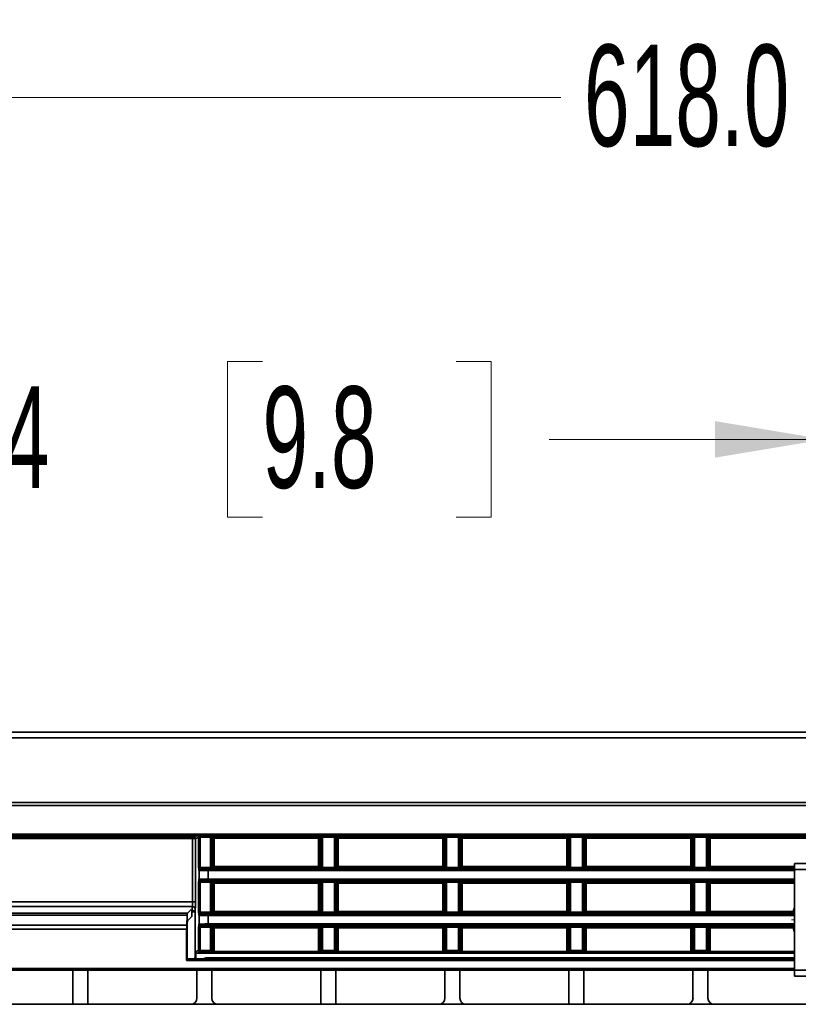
# Model space of a CAD drawing. Header units: millimetres. Extents: x 0 to 1118, y 0 to 864.
# Tile 66 of 250: x 115 to 148, y 493 to 535. Entities that reach past the tile are written whole.
import ezdxf

# ---------------------------------------------------------------- set-up
doc = ezdxf.new("R2010")
doc.units = ezdxf.units.MM
doc.styles.add('SLDTEXTSTYLE0', font='TXT', dxfattribs={"width": 0.605})
doc.dimstyles.new('SLDDIMSTYLE3', dxfattribs={"dimtxt": 4.233333, "dimasz": 4.572, "dimexe": 0, "dimexo": 0.0625, "dimgap": 1.058333, "dimtad": 0, "dimtih": 1, "dimtoh": 1, "dimdec": 1, "dimlfac": 4, "dimrnd": 1e-09, "dimzin": 4, "dimdsep": 46, "dimtxsty": 'SLDTEXTSTYLE0', "dimsah": 1, "dimcen": 0.09, "dimadec": 0, "dimazin": 1, "dimtfac": 1, "dimtofl": 0, "dimtmove": 0, "dimatfit": 3, "dimfxl": 1, "dimfrac": 2, "dimtolj": 1, "dimtzin": 12, "dimarcsym": 0})
doc.dimstyles.new('SLDDIMSTYLE5', dxfattribs={"dimtxt": 4.233333, "dimasz": 4.572, "dimexe": 0, "dimexo": 0.0625, "dimgap": 1.058333, "dimtad": 0, "dimtih": 1, "dimtoh": 1, "dimdec": 1, "dimlfac": 4, "dimrnd": 1e-09, "dimzin": 12, "dimdsep": 46, "dimtxsty": 'SLDTEXTSTYLE0', "dimsah": 1, "dimcen": 0.09, "dimadec": 0, "dimazin": 3, "dimtfac": 1, "dimtofl": 0, "dimtmove": 0, "dimatfit": 3, "dimfxl": 1, "dimfrac": 2, "dimtolj": 1, "dimtzin": 12, "dimarcsym": 0})

# ---------------------------------------------------------------- blocks, each defined once
blk = doc.blocks.new('_D_12')
at = {"color": 7, "linetype": 'Continuous', "lineweight": 0}
for p, q in [((156.168, 534.567), (154.713, 534.567)), ((154.713, 534.567), (154.713, 528.07)), ((167.486, 534.567), (168.942, 534.567)), ((168.942, 534.567), (168.942, 528.07)), ((77.298, 503.387), (77.298, 532.919)), ((231.805, 451.829), (231.805, 532.919)), ((77.298, 531.319), (137.737, 531.319)), ((231.805, 531.319), (171.366, 531.319)), ((154.713, 528.07), (156.168, 528.07)), ((168.942, 528.07), (167.486, 528.07))]:
    blk.add_line(p, q, dxfattribs=at)
at = {"color": 7, "linetype": 'Continuous', "lineweight": 18}
for points in [[(77.298, 531.319), (81.87, 530.557), (81.87, 532.081)], [(231.805, 531.319), (227.233, 532.081), (227.233, 530.557)]]:
    blk.add_solid(points, dxfattribs=at)
at = {"color": 7, "linetype": 'Continuous', "lineweight": 18, "char_height": 4.2333, "attachment_point": 1, "style": 'SLDTEXTSTYLE0'}
for s, insert in [('618.0', (138.706, 533.527)), ('24.3', (156.168, 533.527))]:
    blk.add_mtext(s, dxfattribs=dict(at, insert=insert))
blk = doc.blocks.new('_D_14')
at = {"color": 7, "linetype": 'Continuous', "lineweight": 0}
for p, q in [((125.293, 520.31), (123.838, 520.31)), ((123.838, 520.31), (123.838, 513.813)), ((133.378, 520.31), (134.833, 520.31)), ((134.833, 520.31), (134.833, 513.813)), ((86.644, 500.01), (86.644, 518.662)), ((148.744, 500.01), (148.744, 518.662)), ((86.644, 517.061), (98.13, 517.061)), ((148.744, 517.061), (137.257, 517.061)), ((123.838, 513.813), (125.293, 513.813)), ((134.833, 513.813), (133.378, 513.813))]:
    blk.add_line(p, q, dxfattribs=at)
at = {"color": 7, "linetype": 'Continuous', "lineweight": 18}
for points in [[(86.644, 517.061), (91.216, 516.299), (91.216, 517.823)], [(148.744, 517.061), (144.172, 517.823), (144.172, 516.299)]]:
    blk.add_solid(points, dxfattribs=at)
at = {"color": 7, "linetype": 'Continuous', "lineweight": 18, "char_height": 4.2333, "attachment_point": 1, "style": 'SLDTEXTSTYLE0'}
for s, insert in [('2X', (99.099, 519.27)), ('248.4', (107.831, 519.27)), ('9.8', (125.293, 519.27))]:
    blk.add_mtext(s, dxfattribs=dict(at, insert=insert))
blk = doc.blocks.new('SW_CENTERMARKSYMBOL_2')
at = {"color": 0, "linetype": 'Continuous', "lineweight": 18}
for p, q in [((0, 1.27), (0, 1.385)), ((0, 0), (0, 0.635)), ((-1.27, 0), (-1.385, 0)), ((0, 0), (-0.635, 0)), ((0, 0), (0, -0.635)), ((0, 0), (0.635, 0)), ((1.27, 0), (1.385, 0)), ((0, -1.27), (0, -1.385))]:
    blk.add_line(p, q, dxfattribs=at)

msp = doc.modelspace()

# ---------------------------------------------------------------- linework, layer by layer
at = {"color": 7, "linetype": 'Continuous', "lineweight": 35}
for p, q in [((83.548, 504.849), (213.163, 504.849)), ((213.17, 504.608), (83.548, 504.608)), ((83.548, 501.912), (213.173, 501.912)), ((212.875, 501.794), (83.548, 501.794)), ((83.548, 501.787), (212.854, 501.787)), ((83.548, 500.598), (212.854, 500.598)), ((212.857, 500.536), (83.548, 500.536)), ((113.014, 500.479), (122.373, 500.479)), ((122.373, 500.416), (113.014, 500.416)), ((122.373, 500.416), (122.373, 500.479)), ((122.373, 497.766), (122.373, 500.416)), ((122.435, 500.48), (122.568, 500.524)), ((122.63, 500.461), (122.498, 500.417)), ((122.498, 500.417), (122.498, 497.766)), ((122.63, 499.21), (122.63, 500.461)), ((122.692, 500.526), (123.12, 500.526)), ((122.692, 500.526), (122.692, 500.463)), ((123.12, 500.463), (122.692, 500.463)), ((122.692, 500.463), (122.692, 499.21)), ((123.12, 500.526), (123.12, 500.463)), ((123.12, 499.21), (123.12, 500.463)), ((123.182, 500.461), (123.182, 499.212)), ((123.212, 500.432), (123.182, 500.461)), ((123.212, 499.242), (123.212, 500.432)), ((123.275, 500.432), (123.212, 500.432)), ((123.245, 500.524), (123.275, 500.494)), ((123.275, 500.494), (127.638, 500.494)), ((123.275, 500.494), (123.275, 500.432)), ((123.275, 500.432), (123.275, 499.242)), ((127.638, 500.432), (123.275, 500.432)), ((127.638, 500.494), (127.668, 500.524)), ((127.638, 500.494), (127.638, 500.432)), ((127.7, 500.432), (127.638, 500.432)), ((127.638, 499.242), (127.638, 500.432)), ((127.73, 500.461), (127.7, 500.432)), ((127.7, 500.432), (127.7, 499.242)), ((127.73, 499.212), (127.73, 500.461)), ((127.793, 500.526), (128.295, 500.526)), ((127.793, 500.463), (127.793, 500.526)), ((128.295, 500.463), (127.793, 500.463)), ((127.793, 500.463), (127.793, 499.21)), ((128.295, 500.463), (128.295, 500.526)), ((128.295, 499.21), (128.295, 500.463)), ((128.357, 500.461), (128.357, 499.212)), ((128.387, 500.432), (128.357, 500.461)), ((128.387, 499.242), (128.387, 500.432)), ((128.45, 500.432), (128.387, 500.432)), ((128.42, 500.524), (128.45, 500.494)), ((128.45, 500.494), (132.813, 500.494)), ((128.45, 500.494), (128.45, 500.432)), ((128.45, 500.432), (128.45, 499.242)), ((132.813, 500.432), (128.45, 500.432)), ((132.813, 500.494), (132.843, 500.524)), ((132.813, 500.494), (132.813, 500.432)), ((132.875, 500.432), (132.813, 500.432)), ((132.813, 499.242), (132.813, 500.432)), ((132.905, 500.461), (132.875, 500.432)), ((132.875, 500.432), (132.875, 499.242)), ((132.905, 499.212), (132.905, 500.461)), ((132.968, 500.526), (133.47, 500.526)), ((132.968, 500.463), (132.968, 500.526)), ((133.47, 500.463), (132.968, 500.463)), ((132.968, 500.463), (132.968, 499.21)), ((133.47, 500.463), (133.47, 500.526)), ((133.47, 499.21), (133.47, 500.463)), ((133.532, 500.461), (133.532, 499.212)), ((133.562, 500.432), (133.532, 500.461)), ((133.562, 499.242), (133.562, 500.432)), ((133.625, 500.432), (133.562, 500.432)), ((133.595, 500.524), (133.625, 500.494)), ((133.625, 500.494), (137.988, 500.494)), ((133.625, 500.494), (133.625, 500.432)), ((133.625, 500.432), (133.625, 499.242)), ((137.988, 500.432), (133.625, 500.432)), ((137.988, 500.494), (138.018, 500.524)), ((137.988, 500.494), (137.988, 500.432)), ((137.988, 499.242), (137.988, 500.432)), ((138.05, 500.432), (137.988, 500.432)), ((138.08, 500.461), (138.05, 500.432)), ((138.05, 500.432), (138.05, 499.242)), ((138.08, 499.212), (138.08, 500.461)), ((138.143, 500.526), (138.645, 500.526)), ((138.143, 500.463), (138.143, 500.526)), ((138.645, 500.463), (138.143, 500.463)), ((138.143, 500.463), (138.143, 499.21)), ((138.645, 500.463), (138.645, 500.526)), ((138.645, 499.21), (138.645, 500.463)), ((138.707, 500.461), (138.707, 499.212)), ((138.737, 500.432), (138.707, 500.461)), ((138.737, 499.242), (138.737, 500.432)), ((138.8, 500.432), (138.737, 500.432)), ((138.77, 500.524), (138.8, 500.494)), ((138.8, 500.494), (143.163, 500.494)), ((138.8, 500.494), (138.8, 500.432)), ((143.163, 500.432), (138.8, 500.432)), ((138.8, 500.432), (138.8, 499.242)), ((143.163, 500.494), (143.193, 500.524)), ((143.163, 500.494), (143.163, 500.432)), ((143.163, 499.242), (143.163, 500.432)), ((143.225, 500.432), (143.163, 500.432)), ((143.255, 500.461), (143.225, 500.432)), ((143.225, 500.432), (143.225, 499.242)), ((143.255, 499.212), (143.255, 500.461)), ((143.318, 500.526), (143.82, 500.526)), ((143.318, 500.463), (143.318, 500.526)), ((143.82, 500.463), (143.318, 500.463)), ((143.318, 500.463), (143.318, 499.21)), ((143.82, 500.463), (143.82, 500.526)), ((143.82, 499.21), (143.82, 500.463)), ((143.882, 500.461), (143.882, 499.212)), ((143.912, 500.432), (143.882, 500.461)), ((143.912, 499.242), (143.912, 500.432)), ((143.975, 500.432), (143.912, 500.432)), ((143.945, 500.524), (143.975, 500.494)), ((143.975, 500.494), (148.338, 500.494)), ((143.975, 500.494), (143.975, 500.432)), ((143.975, 500.432), (143.975, 499.242)), ((148.338, 500.432), (143.975, 500.432)), ((122.63, 499.21), (122.692, 499.21)), ((122.65, 499.08), (122.636, 499.085)), ((122.65, 498.718), (122.65, 499.08)), ((122.692, 499.21), (123.12, 499.21)), ((122.699, 499.147), (122.712, 499.143)), ((123.12, 499.147), (122.699, 499.147)), ((123.024, 499.075), (123.024, 499.138)), ((123.024, 499.138), (147.494, 499.138)), ((123.024, 499.075), (123.024, 498.723)), ((147.494, 499.075), (123.024, 499.075)), ((123.12, 499.147), (123.12, 499.21)), ((123.182, 499.212), (123.212, 499.242)), ((123.212, 499.242), (123.275, 499.242)), ((123.275, 499.179), (123.245, 499.15)), ((123.275, 499.179), (123.275, 499.242)), ((123.275, 499.242), (127.638, 499.242)), ((127.638, 499.179), (123.275, 499.179)), ((127.638, 499.179), (127.638, 499.242)), ((127.638, 499.242), (127.7, 499.242)), ((127.668, 499.15), (127.638, 499.179)), ((127.7, 499.242), (127.73, 499.212)), ((127.793, 499.21), (127.793, 499.147)), ((127.793, 499.21), (128.295, 499.21)), ((128.295, 499.147), (127.793, 499.147)), ((128.295, 499.147), (128.295, 499.21)), ((128.357, 499.212), (128.387, 499.242)), ((128.387, 499.242), (128.45, 499.242)), ((128.45, 499.179), (128.42, 499.15)), ((128.45, 499.179), (128.45, 499.242)), ((128.45, 499.242), (132.813, 499.242)), ((132.813, 499.179), (128.45, 499.179)), ((132.813, 499.179), (132.813, 499.242)), ((132.813, 499.242), (132.875, 499.242)), ((132.843, 499.15), (132.813, 499.179)), ((132.875, 499.242), (132.905, 499.212)), ((132.968, 499.21), (132.968, 499.147)), ((132.968, 499.21), (133.47, 499.21)), ((133.47, 499.147), (132.968, 499.147)), ((133.47, 499.147), (133.47, 499.21)), ((133.532, 499.212), (133.562, 499.242)), ((133.562, 499.242), (133.625, 499.242)), ((133.625, 499.179), (133.595, 499.15)), ((133.625, 499.179), (133.625, 499.242)), ((133.625, 499.242), (137.988, 499.242)), ((137.988, 499.179), (133.625, 499.179)), ((137.988, 499.179), (137.988, 499.242)), ((137.988, 499.242), (138.05, 499.242)), ((138.018, 499.15), (137.988, 499.179)), ((138.05, 499.242), (138.08, 499.212)), ((138.143, 499.21), (138.143, 499.147)), ((138.143, 499.21), (138.645, 499.21)), ((138.645, 499.147), (138.143, 499.147)), ((138.645, 499.147), (138.645, 499.21)), ((138.707, 499.212), (138.737, 499.242)), ((138.737, 499.242), (138.8, 499.242)), ((138.8, 499.179), (138.77, 499.15)), ((138.8, 499.242), (143.163, 499.242)), ((138.8, 499.179), (138.8, 499.242)), ((143.163, 499.179), (138.8, 499.179)), ((143.163, 499.179), (143.163, 499.242)), ((143.163, 499.242), (143.225, 499.242)), ((143.193, 499.15), (143.163, 499.179)), ((143.225, 499.242), (143.255, 499.212)), ((143.318, 499.21), (143.318, 499.147)), ((143.318, 499.21), (143.82, 499.21)), ((143.82, 499.147), (143.318, 499.147)), ((143.82, 499.147), (143.82, 499.21)), ((143.882, 499.212), (143.912, 499.242)), ((143.912, 499.242), (143.975, 499.242)), ((143.975, 499.179), (143.945, 499.15)), ((143.975, 499.179), (143.975, 499.242)), ((143.975, 499.242), (147.494, 499.242)), ((147.494, 499.179), (143.975, 499.179)), ((149.994, 499.374), (147.494, 499.374)), ((147.494, 499.374), (147.494, 499.124)), ((149.994, 499.124), (147.494, 499.124)), ((147.494, 499.124), (147.494, 494.924)), ((122.636, 498.713), (122.65, 498.718)), ((122.712, 498.655), (122.699, 498.651)), ((122.699, 498.651), (123.12, 498.651)), ((123.024, 498.661), (123.024, 498.723)), ((123.024, 498.723), (147.494, 498.723)), ((147.494, 498.661), (123.024, 498.661)), ((123.12, 498.651), (123.12, 498.588)), ((123.245, 498.649), (123.275, 498.619)), ((123.275, 498.619), (127.638, 498.619)), ((123.275, 498.619), (123.275, 498.557)), ((127.638, 498.619), (127.668, 498.649)), ((127.638, 498.619), (127.638, 498.557)), ((127.793, 498.651), (128.295, 498.651)), ((127.793, 498.588), (127.793, 498.651)), ((128.295, 498.588), (128.295, 498.651)), ((128.42, 498.649), (128.45, 498.619)), ((128.45, 498.619), (132.813, 498.619)), ((128.45, 498.619), (128.45, 498.557)), ((132.813, 498.619), (132.843, 498.649)), ((132.813, 498.619), (132.813, 498.557)), ((132.968, 498.651), (133.47, 498.651)), ((132.968, 498.588), (132.968, 498.651)), ((133.47, 498.588), (133.47, 498.651)), ((133.595, 498.649), (133.625, 498.619)), ((133.625, 498.619), (137.988, 498.619)), ((133.625, 498.619), (133.625, 498.557)), ((137.988, 498.619), (138.018, 498.649)), ((137.988, 498.619), (137.988, 498.557)), ((138.143, 498.651), (138.645, 498.651)), ((138.143, 498.588), (138.143, 498.651)), ((138.645, 498.588), (138.645, 498.651)), ((138.77, 498.649), (138.8, 498.619)), ((138.8, 498.619), (143.163, 498.619)), ((138.8, 498.619), (138.8, 498.557)), ((143.163, 498.619), (143.193, 498.649)), ((143.163, 498.619), (143.163, 498.557)), ((143.318, 498.651), (143.82, 498.651)), ((143.318, 498.588), (143.318, 498.651)), ((143.82, 498.588), (143.82, 498.651)), ((143.945, 498.649), (143.975, 498.619)), ((143.975, 498.619), (143.975, 498.557)), ((143.975, 498.619), (147.494, 498.619)), ((122.63, 497.335), (122.63, 498.588)), ((122.692, 498.588), (122.63, 498.588)), ((123.12, 498.588), (122.692, 498.588)), ((122.692, 498.588), (122.692, 497.335)), ((123.12, 497.335), (123.12, 498.588)), ((123.182, 498.586), (123.182, 497.337)), ((123.212, 498.557), (123.182, 498.586)), ((123.212, 497.367), (123.212, 498.557)), ((123.275, 498.557), (123.212, 498.557)), ((127.638, 498.557), (123.275, 498.557)), ((123.275, 498.557), (123.275, 497.367)), ((127.638, 497.367), (127.638, 498.557)), ((127.7, 498.557), (127.638, 498.557)), ((127.73, 498.586), (127.7, 498.557)), ((127.7, 498.557), (127.7, 497.367)), ((127.73, 497.337), (127.73, 498.586)), ((128.295, 498.588), (127.793, 498.588)), ((127.793, 498.588), (127.793, 497.335)), ((128.295, 497.335), (128.295, 498.588)), ((128.357, 498.586), (128.357, 497.337)), ((128.387, 498.557), (128.357, 498.586)), ((128.387, 497.367), (128.387, 498.557)), ((128.45, 498.557), (128.387, 498.557)), ((132.813, 498.557), (128.45, 498.557)), ((128.45, 498.557), (128.45, 497.367)), ((132.875, 498.557), (132.813, 498.557)), ((132.813, 497.367), (132.813, 498.557)), ((132.905, 498.586), (132.875, 498.557)), ((132.875, 498.557), (132.875, 497.367)), ((132.905, 497.337), (132.905, 498.586)), ((133.47, 498.588), (132.968, 498.588)), ((132.968, 498.588), (132.968, 497.335)), ((133.47, 497.335), (133.47, 498.588)), ((133.532, 498.586), (133.532, 497.337)), ((133.562, 498.557), (133.532, 498.586)), ((133.562, 497.367), (133.562, 498.557)), ((133.625, 498.557), (133.562, 498.557)), ((133.625, 498.557), (133.625, 497.367)), ((137.988, 498.557), (133.625, 498.557)), ((138.05, 498.557), (137.988, 498.557)), ((137.988, 497.367), (137.988, 498.557)), ((138.08, 498.586), (138.05, 498.557)), ((138.05, 498.557), (138.05, 497.367)), ((138.08, 497.337), (138.08, 498.586)), ((138.645, 498.588), (138.143, 498.588)), ((138.143, 498.588), (138.143, 497.335)), ((138.645, 497.335), (138.645, 498.588)), ((138.707, 498.586), (138.707, 497.337)), ((138.737, 498.557), (138.707, 498.586)), ((138.737, 497.367), (138.737, 498.557)), ((138.8, 498.557), (138.737, 498.557)), ((143.163, 498.557), (138.8, 498.557)), ((138.8, 498.557), (138.8, 497.367)), ((143.225, 498.557), (143.163, 498.557)), ((143.163, 497.367), (143.163, 498.557)), ((143.255, 498.586), (143.225, 498.557)), ((143.225, 498.557), (143.225, 497.367)), ((143.255, 497.337), (143.255, 498.586)), ((143.82, 498.588), (143.318, 498.588)), ((143.318, 498.588), (143.318, 497.335)), ((143.82, 497.335), (143.82, 498.588)), ((143.882, 498.586), (143.882, 497.337)), ((143.912, 498.557), (143.882, 498.586)), ((143.912, 497.367), (143.912, 498.557)), ((143.975, 498.557), (143.912, 498.557)), ((143.975, 498.557), (143.975, 497.367)), ((147.494, 498.557), (143.975, 498.557)), ((113.014, 497.766), (122.373, 497.766)), ((122.366, 497.574), (113.021, 497.574)), ((122.163, 497.293), (122.321, 497.451)), ((122.323, 497.415), (122.356, 497.415)), ((122.356, 497.415), (122.366, 497.574)), ((122.498, 497.766), (122.373, 497.766)), ((122.491, 497.479), (122.483, 497.352)), ((123.182, 497.337), (123.212, 497.367)), ((123.212, 497.367), (123.275, 497.367)), ((123.275, 497.304), (123.275, 497.367)), ((123.275, 497.367), (127.638, 497.367)), ((127.638, 497.304), (127.638, 497.367)), ((127.638, 497.367), (127.7, 497.367)), ((127.7, 497.367), (127.73, 497.337)), ((128.357, 497.337), (128.387, 497.367)), ((128.387, 497.367), (128.45, 497.367)), ((128.45, 497.367), (132.813, 497.367)), ((128.45, 497.304), (128.45, 497.367)), ((132.813, 497.304), (132.813, 497.367)), ((132.813, 497.367), (132.875, 497.367)), ((132.875, 497.367), (132.905, 497.337)), ((133.532, 497.337), (133.562, 497.367)), ((133.562, 497.367), (133.625, 497.367)), ((133.625, 497.304), (133.625, 497.367)), ((133.625, 497.367), (137.988, 497.367)), ((137.988, 497.304), (137.988, 497.367)), ((137.988, 497.367), (138.05, 497.367)), ((138.05, 497.367), (138.08, 497.337)), ((138.707, 497.337), (138.737, 497.367)), ((138.737, 497.367), (138.8, 497.367)), ((138.8, 497.304), (138.8, 497.367)), ((138.8, 497.367), (143.163, 497.367)), ((143.163, 497.304), (143.163, 497.367)), ((143.163, 497.367), (143.225, 497.367)), ((143.225, 497.367), (143.255, 497.337)), ((143.882, 497.337), (143.912, 497.367)), ((143.912, 497.367), (143.975, 497.367)), ((143.975, 497.367), (143.975, 497.304)), ((143.975, 497.367), (147.433, 497.367)), ((147.433, 497.367), (147.493, 497.351)), ((147.433, 497.304), (147.433, 497.367)), ((113.225, 497.293), (122.163, 497.293)), ((122.154, 497.211), (113.234, 497.211)), ((122.154, 497.211), (122.135, 496.805)), ((122.346, 497.156), (122.17, 496.98)), ((122.343, 497.357), (122.331, 497.357)), ((122.346, 497.357), (122.346, 497.156)), ((122.492, 497.349), (122.483, 497.352)), ((122.492, 497.349), (122.492, 495.5)), ((122.692, 497.335), (122.63, 497.335)), ((122.65, 497.205), (122.636, 497.21)), ((122.65, 496.843), (122.65, 497.205)), ((122.692, 497.335), (123.12, 497.335)), ((122.699, 497.272), (122.712, 497.268)), ((123.12, 497.272), (122.699, 497.272)), ((123.024, 497.2), (123.024, 497.263)), ((123.024, 497.263), (147.465, 497.263)), ((123.024, 497.2), (123.024, 496.848)), ((147.494, 497.2), (123.024, 497.2)), ((123.12, 497.272), (123.12, 497.335)), ((123.275, 497.304), (123.245, 497.275)), ((127.638, 497.304), (123.275, 497.304)), ((127.668, 497.275), (127.638, 497.304)), ((127.793, 497.335), (127.793, 497.272)), ((127.793, 497.335), (128.295, 497.335)), ((128.295, 497.272), (127.793, 497.272)), ((128.295, 497.272), (128.295, 497.335)), ((128.45, 497.304), (128.42, 497.275)), ((132.813, 497.304), (128.45, 497.304)), ((132.843, 497.275), (132.813, 497.304)), ((132.968, 497.335), (132.968, 497.272)), ((132.968, 497.335), (133.47, 497.335)), ((133.47, 497.272), (132.968, 497.272)), ((133.47, 497.272), (133.47, 497.335)), ((133.625, 497.304), (133.595, 497.275)), ((137.988, 497.304), (133.625, 497.304)), ((138.018, 497.275), (137.988, 497.304)), ((138.143, 497.335), (138.143, 497.272)), ((138.143, 497.335), (138.645, 497.335)), ((138.645, 497.272), (138.143, 497.272)), ((138.645, 497.272), (138.645, 497.335)), ((138.8, 497.304), (138.77, 497.275)), ((143.163, 497.304), (138.8, 497.304)), ((143.193, 497.275), (143.163, 497.304)), ((143.318, 497.335), (143.318, 497.272)), ((143.318, 497.335), (143.82, 497.335)), ((143.82, 497.272), (143.318, 497.272)), ((143.82, 497.272), (143.82, 497.335)), ((143.975, 497.304), (143.945, 497.275)), ((147.433, 497.304), (143.975, 497.304)), ((147.465, 497.263), (147.433, 497.304)), ((147.493, 497.351), (147.494, 497.35)), ((113.253, 496.805), (122.135, 496.805)), ((122.131, 496.637), (113.256, 496.637)), ((122.131, 495.325), (122.131, 496.637)), ((122.151, 496.606), (122.151, 495.393)), ((122.63, 495.737), (122.63, 496.713)), ((122.63, 496.713), (122.692, 496.713)), ((122.636, 496.838), (122.65, 496.843)), ((123.12, 496.713), (122.692, 496.713)), ((122.692, 496.713), (122.692, 495.737)), ((122.712, 496.78), (122.699, 496.776)), ((122.699, 496.776), (123.12, 496.776)), ((123.024, 496.786), (123.024, 496.848)), ((123.024, 496.848), (147.494, 496.848)), ((147.465, 496.786), (123.024, 496.786)), ((123.12, 496.713), (123.12, 496.776)), ((123.12, 495.737), (123.12, 496.713)), ((123.182, 496.711), (123.182, 495.737)), ((123.212, 496.682), (123.182, 496.711)), ((123.212, 495.707), (123.212, 496.682)), ((123.275, 496.682), (123.212, 496.682)), ((123.245, 496.774), (123.275, 496.744)), ((123.275, 496.744), (127.638, 496.744)), ((123.275, 496.682), (123.275, 496.744)), ((127.638, 496.682), (123.275, 496.682)), ((123.275, 496.682), (123.275, 495.705)), ((127.638, 496.744), (127.668, 496.774)), ((127.638, 496.682), (127.638, 496.744)), ((127.638, 495.705), (127.638, 496.682)), ((127.7, 496.682), (127.638, 496.682)), ((127.73, 496.711), (127.7, 496.682)), ((127.7, 496.682), (127.7, 495.707)), ((127.73, 495.737), (127.73, 496.711)), ((127.793, 496.776), (128.295, 496.776)), ((127.793, 496.776), (127.793, 496.713)), ((128.295, 496.713), (127.793, 496.713)), ((127.793, 496.713), (127.793, 495.737)), ((128.295, 496.713), (128.295, 496.776)), ((128.295, 495.737), (128.295, 496.713)), ((128.357, 496.711), (128.357, 495.737)), ((128.387, 496.682), (128.357, 496.711)), ((128.387, 495.707), (128.387, 496.682)), ((128.45, 496.682), (128.387, 496.682)), ((128.42, 496.774), (128.45, 496.744)), ((128.45, 496.744), (132.813, 496.744)), ((128.45, 496.682), (128.45, 496.744)), ((128.45, 496.682), (128.45, 495.705)), ((132.813, 496.682), (128.45, 496.682)), ((132.813, 496.744), (132.843, 496.774)), ((132.813, 496.682), (132.813, 496.744)), ((132.875, 496.682), (132.813, 496.682)), ((132.813, 495.705), (132.813, 496.682)), ((132.905, 496.711), (132.875, 496.682)), ((132.875, 496.682), (132.875, 495.707)), ((132.905, 495.737), (132.905, 496.711)), ((132.968, 496.776), (133.47, 496.776)), ((132.968, 496.776), (132.968, 496.713)), ((133.47, 496.713), (132.968, 496.713)), ((132.968, 496.713), (132.968, 495.737)), ((133.47, 496.713), (133.47, 496.776)), ((133.47, 495.737), (133.47, 496.713)), ((133.532, 496.711), (133.532, 495.737)), ((133.562, 496.682), (133.532, 496.711)), ((133.562, 495.707), (133.562, 496.682)), ((133.625, 496.682), (133.562, 496.682)), ((133.595, 496.774), (133.625, 496.744)), ((133.625, 496.744), (137.988, 496.744)), ((133.625, 496.682), (133.625, 496.744)), ((133.625, 496.682), (133.625, 495.705)), ((137.988, 496.682), (133.625, 496.682)), ((137.988, 496.744), (138.018, 496.774)), ((137.988, 496.682), (137.988, 496.744)), ((137.988, 495.705), (137.988, 496.682)), ((138.05, 496.682), (137.988, 496.682)), ((138.08, 496.711), (138.05, 496.682)), ((138.05, 496.682), (138.05, 495.707)), ((138.08, 495.737), (138.08, 496.711)), ((138.143, 496.776), (138.645, 496.776)), ((138.143, 496.776), (138.143, 496.713)), ((138.645, 496.713), (138.143, 496.713)), ((138.143, 496.713), (138.143, 495.737)), ((138.645, 496.713), (138.645, 496.776)), ((138.645, 495.737), (138.645, 496.713)), ((138.707, 496.711), (138.707, 495.737)), ((138.737, 496.682), (138.707, 496.711)), ((138.737, 495.707), (138.737, 496.682)), ((138.8, 496.682), (138.737, 496.682)), ((138.77, 496.774), (138.8, 496.744)), ((138.8, 496.744), (143.163, 496.744)), ((138.8, 496.682), (138.8, 496.744)), ((143.163, 496.682), (138.8, 496.682)), ((138.8, 496.682), (138.8, 495.705)), ((143.163, 496.744), (143.193, 496.774)), ((143.163, 496.682), (143.163, 496.744)), ((143.225, 496.682), (143.163, 496.682)), ((143.163, 495.705), (143.163, 496.682)), ((143.255, 496.711), (143.225, 496.682)), ((143.225, 496.682), (143.225, 495.707)), ((143.255, 495.737), (143.255, 496.711)), ((143.318, 496.776), (143.82, 496.776)), ((143.318, 496.776), (143.318, 496.713)), ((143.82, 496.713), (143.318, 496.713)), ((143.318, 496.713), (143.318, 495.737)), ((143.82, 496.713), (143.82, 496.776)), ((143.82, 495.737), (143.82, 496.713)), ((143.882, 496.711), (143.882, 495.737)), ((143.912, 496.682), (143.882, 496.711)), ((143.912, 495.707), (143.912, 496.682)), ((143.975, 496.682), (143.912, 496.682)), ((143.945, 496.774), (143.975, 496.744)), ((143.975, 496.744), (147.433, 496.744)), ((143.975, 496.744), (143.975, 496.682)), ((147.433, 496.682), (143.975, 496.682)), ((143.975, 496.682), (143.975, 495.705)), ((147.433, 496.744), (147.465, 496.786)), ((147.433, 496.682), (147.433, 496.744)), ((147.493, 496.697), (147.433, 496.682)), ((147.494, 496.698), (147.493, 496.697)), ((122.518, 495.699), (122.63, 495.737)), ((122.63, 495.737), (122.692, 495.737)), ((122.692, 495.737), (122.692, 495.674)), ((122.692, 495.737), (123.12, 495.737)), ((123.12, 495.737), (123.182, 495.737)), ((123.12, 495.737), (123.12, 495.674)), ((123.182, 495.737), (123.212, 495.707)), ((127.7, 495.707), (127.73, 495.737)), ((127.73, 495.737), (127.793, 495.737)), ((127.793, 495.737), (128.295, 495.737)), ((127.793, 495.674), (127.793, 495.737)), ((128.295, 495.674), (128.295, 495.737)), ((128.295, 495.737), (128.357, 495.737)), ((128.357, 495.737), (128.387, 495.707)), ((132.875, 495.707), (132.905, 495.737)), ((132.905, 495.737), (132.968, 495.737)), ((132.968, 495.674), (132.968, 495.737)), ((132.968, 495.737), (133.47, 495.737)), ((133.47, 495.674), (133.47, 495.737)), ((133.47, 495.737), (133.532, 495.737)), ((133.532, 495.737), (133.562, 495.707)), ((138.05, 495.707), (138.08, 495.737)), ((138.08, 495.737), (138.143, 495.737)), ((138.143, 495.737), (138.645, 495.737)), ((138.143, 495.674), (138.143, 495.737)), ((138.645, 495.737), (138.707, 495.737)), ((138.645, 495.674), (138.645, 495.737)), ((138.707, 495.737), (138.737, 495.707)), ((143.225, 495.707), (143.255, 495.737)), ((143.255, 495.737), (143.318, 495.737)), ((143.318, 495.674), (143.318, 495.737)), ((143.318, 495.737), (143.82, 495.737)), ((143.82, 495.674), (143.82, 495.737)), ((143.82, 495.737), (143.882, 495.737)), ((143.882, 495.737), (143.912, 495.707)), ((147.494, 495.325), (122.131, 495.325)), ((122.151, 495.393), (122.134, 495.388)), ((122.134, 495.388), (147.494, 495.388)), ((122.813, 495.393), (122.151, 495.393)), ((122.492, 495.5), (122.518, 495.474)), ((122.518, 495.699), (122.518, 495.474)), ((122.692, 495.674), (122.58, 495.637)), ((122.58, 495.637), (147.494, 495.637)), ((123.12, 495.674), (122.692, 495.674)), ((122.944, 495.437), (122.813, 495.393)), ((122.944, 495.437), (147.494, 495.437)), ((123.15, 495.644), (123.12, 495.674)), ((123.275, 495.705), (123.275, 495.642)), ((123.275, 495.705), (127.638, 495.705)), ((127.638, 495.642), (123.275, 495.642)), ((127.638, 495.705), (127.638, 495.642)), ((127.793, 495.674), (127.763, 495.644)), ((128.295, 495.674), (127.793, 495.674)), ((128.325, 495.644), (128.295, 495.674)), ((128.45, 495.705), (128.45, 495.642)), ((128.45, 495.705), (132.813, 495.705)), ((132.813, 495.642), (128.45, 495.642)), ((132.813, 495.705), (132.813, 495.642)), ((132.968, 495.674), (132.938, 495.644)), ((133.47, 495.674), (132.968, 495.674)), ((133.5, 495.644), (133.47, 495.674)), ((133.625, 495.705), (133.625, 495.642)), ((133.625, 495.705), (137.988, 495.705)), ((137.988, 495.642), (133.625, 495.642)), ((137.988, 495.705), (137.988, 495.642)), ((138.143, 495.674), (138.113, 495.644)), ((138.645, 495.674), (138.143, 495.674)), ((138.675, 495.644), (138.645, 495.674)), ((138.8, 495.705), (138.8, 495.642)), ((138.8, 495.705), (143.163, 495.705)), ((143.163, 495.642), (138.8, 495.642)), ((143.163, 495.705), (143.163, 495.642)), ((143.318, 495.674), (143.288, 495.644)), ((143.82, 495.674), (143.318, 495.674)), ((143.85, 495.644), (143.82, 495.674)), ((143.975, 495.705), (143.975, 495.642)), ((143.975, 495.705), (147.494, 495.705)), ((147.494, 495.642), (143.975, 495.642)), ((86.393, 494.991), (147.494, 494.991)), ((147.494, 494.929), (86.393, 494.929)), ((117.381, 494.923), (112.831, 494.923)), ((117.381, 494.923), (118.006, 494.923)), ((117.381, 493.5), (117.381, 494.923)), ((122.556, 494.923), (118.006, 494.923)), ((118.006, 493.5), (118.006, 494.923)), ((122.556, 494.923), (123.181, 494.923)), ((122.556, 493.75), (122.556, 494.923)), ((127.731, 494.923), (123.181, 494.923)), ((123.181, 493.75), (123.181, 494.923)), ((127.731, 494.923), (128.356, 494.923)), ((127.731, 493.5), (127.731, 494.923)), ((132.906, 494.923), (128.356, 494.923)), ((128.356, 493.5), (128.356, 494.923)), ((132.906, 494.923), (133.531, 494.923)), ((132.906, 493.75), (132.906, 494.923)), ((138.081, 494.923), (133.531, 494.923)), ((133.531, 493.75), (133.531, 494.923)), ((138.081, 494.923), (138.706, 494.923)), ((138.081, 493.5), (138.081, 494.923)), ((143.256, 494.923), (138.706, 494.923)), ((138.706, 493.5), (138.706, 494.923)), ((143.256, 494.923), (143.881, 494.923)), ((143.256, 493.75), (143.256, 494.923)), ((147.494, 494.923), (143.881, 494.923)), ((143.881, 493.75), (143.881, 494.923)), ((149.994, 494.924), (147.494, 494.924)), ((147.494, 494.924), (147.494, 494.674)), ((149.994, 494.674), (147.494, 494.674)), ((113.081, 493.5), (117.381, 493.5)), ((118.006, 493.5), (117.381, 493.5)), ((118.006, 493.5), (122.306, 493.5)), ((123.431, 493.5), (122.306, 493.5)), ((123.431, 493.5), (127.731, 493.5)), ((128.356, 493.5), (127.731, 493.5)), ((128.356, 493.5), (132.656, 493.5)), ((133.781, 493.5), (132.656, 493.5)), ((133.781, 493.5), (138.081, 493.5)), ((138.706, 493.5), (138.081, 493.5)), ((138.706, 493.5), (143.006, 493.5)), ((144.131, 493.5), (143.006, 493.5)), ((144.131, 493.5), (148.431, 493.5))]:
    msp.add_line(p, q, dxfattribs=at)
at = {"color": 7, "linetype": 'Continuous', "lineweight": 35, "flags": 128}
for points in [[(147.433, 497.367), (147.486, 497.529), (147.494, 497.547)], [(147.494, 496.501), (147.491, 496.507), (147.433, 496.682)]]:
    msp.add_lwpolyline(points, dxfattribs=at)
at = {"color": 7, "linetype": 'Continuous', "lineweight": 35}
for centre, radius, start, end in [((122.435, 500.417), 0.0625, 0.0264, 89.9038), ((122.568, 500.461), 0.0625, 0.0264, 89.9038), ((123.245, 500.461), 0.0625, 90.0204, 179.9796), ((123.275, 500.432), 0.0625, 90.0204, 179.9796), ((127.638, 500.432), 0.0625, 0.0204, 89.9796), ((127.668, 500.461), 0.0625, 0.0204, 89.9796), ((128.42, 500.461), 0.0625, 90.0204, 179.9796), ((128.45, 500.432), 0.0625, 90.0204, 179.9796), ((132.813, 500.432), 0.0625, 0.0204, 89.9796), ((132.843, 500.461), 0.0625, 0.0204, 89.9796), ((133.595, 500.461), 0.0625, 90.0204, 179.9796), ((133.625, 500.432), 0.0625, 90.0204, 179.9796), ((137.988, 500.432), 0.0625, 0.0204, 89.9796), ((138.018, 500.461), 0.0625, 0.0204, 89.9796), ((138.77, 500.461), 0.0625, 90.0204, 179.9796), ((138.8, 500.432), 0.0625, 90.0204, 179.9796), ((143.163, 500.432), 0.0625, 0.0204, 89.9796), ((143.193, 500.461), 0.0625, 0.0204, 89.9796), ((143.945, 500.461), 0.0625, 90.0204, 179.9796), ((143.975, 500.432), 0.0625, 90.0204, 179.9796), ((122.699, 499.085), 0.0625, 90.0962, 179.9736), ((122.712, 499.08), 0.0625, 90.0962, 179.9736), ((123.245, 499.212), 0.0625, 180.0204, 269.9796), ((123.275, 499.242), 0.0625, 180.0204, 269.9796), ((127.638, 499.242), 0.0625, 270.0204, 359.9796), ((127.668, 499.212), 0.0625, 270.0204, 359.9796), ((128.42, 499.212), 0.0625, 180.0204, 269.9796), ((128.45, 499.242), 0.0625, 180.0204, 269.9796), ((132.813, 499.242), 0.0625, 270.0204, 359.9796), ((132.843, 499.212), 0.0625, 270.0204, 359.9796), ((133.595, 499.212), 0.0625, 180.0204, 269.9796), ((133.625, 499.242), 0.0625, 180.0204, 269.9796), ((137.988, 499.242), 0.0625, 270.0204, 359.9796), ((138.018, 499.212), 0.0625, 270.0204, 359.9796), ((138.77, 499.212), 0.0625, 180.0204, 269.9796), ((138.8, 499.242), 0.0625, 180.0204, 269.9796), ((143.163, 499.242), 0.0625, 270.0204, 359.9796), ((143.193, 499.212), 0.0625, 270.0204, 359.9796), ((143.945, 499.212), 0.0625, 180.0204, 269.9796), ((143.975, 499.242), 0.0625, 180.0204, 269.9796), ((122.699, 498.714), 0.0625, 180.0264, 269.9038), ((122.712, 498.718), 0.0625, 180.0264, 269.9038), ((123.245, 498.586), 0.0625, 90.0204, 179.9796), ((123.275, 498.557), 0.0625, 90.0204, 179.9796), ((127.638, 498.557), 0.0625, 0.0204, 89.9796), ((127.668, 498.586), 0.0625, 0.0204, 89.9796), ((128.42, 498.586), 0.0625, 90.0204, 179.9796), ((128.45, 498.557), 0.0625, 90.0204, 179.9796), ((132.813, 498.557), 0.0625, 0.0204, 89.9796), ((132.843, 498.586), 0.0625, 0.0204, 89.9796), ((133.595, 498.586), 0.0625, 90.0204, 179.9796), ((133.625, 498.557), 0.0625, 90.0204, 179.9796), ((137.988, 498.557), 0.0625, 0.0204, 89.9796), ((138.018, 498.586), 0.0625, 0.0204, 89.9796), ((138.77, 498.586), 0.0625, 90.0204, 179.9796), ((138.8, 498.557), 0.0625, 90.0204, 179.9796), ((143.163, 498.557), 0.0625, 0.0204, 89.9796), ((143.193, 498.586), 0.0625, 0.0204, 89.9796), ((143.945, 498.586), 0.0625, 90.0204, 179.9796), ((143.975, 498.557), 0.0625, 90.0204, 179.9796), ((122.359, 497.282), 0.133, 32.2528, 91.1543), ((122.375, 497.457), 0.118, 10.7251, 94.2916), ((123.275, 497.367), 0.0625, 180.0204, 269.9796), ((127.638, 497.367), 0.0625, 270.0204, 359.9796), ((128.45, 497.367), 0.0625, 180.0204, 269.9796), ((132.813, 497.367), 0.0625, 270.0204, 359.9796), ((133.625, 497.367), 0.0625, 180.0204, 269.9796), ((137.988, 497.367), 0.0625, 270.0204, 359.9796), ((138.8, 497.367), 0.0625, 180.0204, 269.9796), ((143.163, 497.367), 0.0625, 270.0204, 359.9796), ((143.975, 497.367), 0.0625, 180.0204, 269.9796), ((122.699, 497.21), 0.0625, 90.0962, 179.9736), ((122.712, 497.205), 0.0625, 90.0962, 179.9736), ((123.245, 497.337), 0.0625, 180.0204, 269.9796), ((127.668, 497.337), 0.0625, 270.0204, 359.9796), ((128.42, 497.337), 0.0625, 180.0204, 269.9796), ((132.843, 497.337), 0.0625, 270.0204, 359.9796), ((133.595, 497.337), 0.0625, 180.0204, 269.9796), ((138.018, 497.337), 0.0625, 270.0204, 359.9796), ((138.77, 497.337), 0.0625, 180.0204, 269.9796), ((143.193, 497.337), 0.0625, 270.0204, 359.9796), ((143.945, 497.337), 0.0625, 180.0204, 269.9796), ((147.433, 497.367), 0.0625, 270.0149, 345.3419), ((147.465, 497.325), 0.0625, 270.0145, 297.2411), ((122.699, 496.839), 0.0625, 180.0264, 269.9038), ((122.712, 496.843), 0.0625, 180.0264, 269.9038), ((123.245, 496.711), 0.0625, 90.0204, 179.9796), ((123.275, 496.682), 0.0625, 90.0204, 179.9796), ((127.638, 496.682), 0.0625, 0.0204, 89.9796), ((127.668, 496.711), 0.0625, 0.0204, 89.9796), ((128.42, 496.711), 0.0625, 90.0204, 179.9796), ((128.45, 496.682), 0.0625, 90.0204, 179.9796), ((132.813, 496.682), 0.0625, 0.0204, 89.9796), ((132.843, 496.711), 0.0625, 0.0204, 89.9796), ((133.595, 496.711), 0.0625, 90.0204, 179.9796), ((133.625, 496.682), 0.0625, 90.0204, 179.9796), ((137.988, 496.682), 0.0625, 0.0204, 89.9796), ((138.018, 496.711), 0.0625, 0.0204, 89.9796), ((138.77, 496.711), 0.0625, 90.0204, 179.9796), ((138.8, 496.682), 0.0625, 90.0204, 179.9796), ((143.163, 496.682), 0.0625, 0.0204, 89.9796), ((143.193, 496.711), 0.0625, 0.0204, 89.9796), ((143.945, 496.711), 0.0625, 90.0204, 179.9796), ((143.975, 496.682), 0.0625, 90.0204, 179.9796), ((147.433, 496.682), 0.0625, 14.6581, 89.9851), ((147.465, 496.723), 0.0625, 62.7589, 89.9855), ((122.693, 495.737), 0.0625, 180.0264, 269.9038), ((123.12, 495.737), 0.0625, 270.0204, 359.9796), ((127.793, 495.737), 0.0625, 180.0204, 269.9796), ((128.295, 495.737), 0.0625, 270.0204, 359.9796), ((132.968, 495.737), 0.0625, 180.0204, 269.9796), ((133.47, 495.737), 0.0625, 270.0204, 359.9796), ((138.143, 495.737), 0.0625, 180.0204, 269.9796), ((138.645, 495.737), 0.0625, 270.0204, 359.9796), ((143.318, 495.737), 0.0625, 180.0204, 269.9796), ((143.82, 495.737), 0.0625, 270.0204, 359.9796), ((123.15, 495.707), 0.0625, 270.0204, 359.9796), ((127.763, 495.707), 0.0625, 180.0204, 269.9796), ((128.325, 495.707), 0.0625, 270.0204, 359.9796), ((132.938, 495.707), 0.0625, 180.0204, 269.9796), ((133.5, 495.707), 0.0625, 270.0204, 359.9796), ((138.113, 495.707), 0.0625, 180.0204, 269.9796), ((138.675, 495.707), 0.0625, 270.0204, 359.9796), ((143.288, 495.707), 0.0625, 180.0204, 269.9796), ((143.85, 495.707), 0.0625, 270.0204, 359.9796)]:
    msp.add_arc(centre, radius, start, end, dxfattribs=at)
for centre, major_axis, ratio, start_param, end_param in [((122.373, 500.48), (0.0625, 0), 0.017455, 4.712389, 6.230825), ((122.373, 500.417), (0.125, 0), 0.008728, 4.712389, 6.230825), ((122.692, 500.524), (0.125, 0), 0.017455, 1.570796, 3.089233), ((122.692, 500.461), (0.0625, 0), 0.03491, 1.570796, 3.089233), ((123.12, 500.524), (0.125, 0), 0.017455, 0.017453, 1.570796), ((123.12, 500.461), (0.0625, 0), 0.03491, 0.017453, 1.570796), ((127.793, 500.524), (0.125, 0), 0.017455, 1.570796, 3.124139), ((127.793, 500.461), (0.0625, 0), 0.03491, 1.570796, 3.124139), ((128.295, 500.524), (0.125, 0), 0.017455, 0.017453, 1.570796), ((128.295, 500.461), (0.0625, 0), 0.03491, 0.017453, 1.570796), ((132.968, 500.524), (0.125, 0), 0.017455, 1.570796, 3.124139), ((132.968, 500.461), (0.0625, 0), 0.03491, 1.570796, 3.124139), ((133.47, 500.524), (0.125, 0), 0.017455, 0.017453, 1.570796), ((133.47, 500.461), (0.0625, 0), 0.03491, 0.017453, 1.570796), ((138.143, 500.524), (0.125, 0), 0.017455, 1.570796, 3.124139), ((138.143, 500.461), (0.0625, 0), 0.03491, 1.570796, 3.124139), ((138.645, 500.524), (0.125, 0), 0.017455, 0.017453, 1.570796), ((138.645, 500.461), (0.0625, 0), 0.03491, 0.017453, 1.570796), ((143.318, 500.524), (0.125, 0), 0.017455, 1.570796, 3.124139), ((143.318, 500.461), (0.0625, 0), 0.03491, 1.570796, 3.124139), ((143.82, 500.524), (0.125, 0), 0.017455, 0.017453, 1.570796), ((143.82, 500.461), (0.0625, 0), 0.03491, 0.017453, 1.570796), ((122.637, 499.21), (0, 0.125), 0.052408, 1.570796, 3.124139), ((123.024, 499.081), (0.375, 0), 0.014546, 3.193953, 4.712389), ((122.699, 499.21), (0, 0.0625), 0.104816, 1.570796, 3.124139), ((123.024, 499.143), (0.312, 0), 0.017455, 3.193953, 4.712389), ((123.12, 499.212), (0.0625, 0), 0.03491, 4.712389, 6.265732), ((123.12, 499.15), (0.125, 0), 0.017455, 4.712389, 6.265732), ((127.793, 499.15), (0.125, 0), 0.017455, 3.159046, 4.712389), ((127.793, 499.212), (0.0625, 0), 0.03491, 3.159046, 4.712389), ((128.295, 499.212), (0.0625, 0), 0.03491, 4.712389, 6.265732), ((128.295, 499.15), (0.125, 0), 0.017455, 4.712389, 6.265732), ((132.968, 499.15), (0.125, 0), 0.017455, 3.159046, 4.712389), ((132.968, 499.212), (0.0625, 0), 0.03491, 3.159046, 4.712389), ((133.47, 499.212), (0.0625, 0), 0.03491, 4.712389, 6.265732), ((133.47, 499.15), (0.125, 0), 0.017455, 4.712389, 6.265732), ((138.143, 499.15), (0.125, 0), 0.017455, 3.159046, 4.712389), ((138.143, 499.212), (0.0625, 0), 0.03491, 3.159046, 4.712389), ((138.645, 499.212), (0.0625, 0), 0.03491, 4.712389, 6.265732), ((138.645, 499.15), (0.125, 0), 0.017455, 4.712389, 6.265732), ((143.318, 499.15), (0.125, 0), 0.017455, 3.159046, 4.712389), ((143.318, 499.212), (0.0625, 0), 0.03491, 3.159046, 4.712389), ((143.82, 499.212), (0.0625, 0), 0.03491, 4.712389, 6.265732), ((143.82, 499.15), (0.125, 0), 0.017455, 4.712389, 6.265732), ((122.637, 498.588), (0, 0.125), 0.052408, 0.017453, 1.570796), ((123.024, 498.718), (0.375, 0), 0.014546, 1.570796, 3.089233), ((122.699, 498.588), (0, 0.0625), 0.104816, 0.017453, 1.570796), ((123.024, 498.655), (0.312, 0), 0.017455, 1.570796, 3.089233), ((123.12, 498.649), (0.125, 0), 0.017455, 0.017453, 1.570796), ((127.793, 498.649), (0.125, 0), 0.017455, 1.570796, 3.124139), ((128.295, 498.649), (0.125, 0), 0.017455, 0.017453, 1.570796), ((132.968, 498.649), (0.125, 0), 0.017455, 1.570796, 3.124139), ((133.47, 498.649), (0.125, 0), 0.017455, 0.017453, 1.570796), ((138.143, 498.649), (0.125, 0), 0.017455, 1.570796, 3.124139), ((138.645, 498.649), (0.125, 0), 0.017455, 0.017453, 1.570796), ((143.318, 498.649), (0.125, 0), 0.017455, 1.570796, 3.124139), ((143.82, 498.649), (0.125, 0), 0.017455, 0.017453, 1.570796), ((123.12, 498.586), (0.0625, 0), 0.03491, 0.017453, 1.570796), ((127.793, 498.586), (0.0625, 0), 0.03491, 1.570796, 3.124139), ((128.295, 498.586), (0.0625, 0), 0.03491, 0.017453, 1.570796), ((132.968, 498.586), (0.0625, 0), 0.03491, 1.570796, 3.124139), ((133.47, 498.586), (0.0625, 0), 0.03491, 0.017453, 1.570796), ((138.143, 498.586), (0.0625, 0), 0.03491, 1.570796, 3.124139), ((138.645, 498.586), (0.0625, 0), 0.03491, 0.017453, 1.570796), ((143.318, 498.586), (0.0625, 0), 0.03491, 1.570796, 3.124139), ((143.82, 498.586), (0.0625, 0), 0.03491, 0.017453, 1.570796), ((122.343, 497.607), (0, 0.25), 0.078612, 3.124139, 3.839724), ((122.353, 497.766), (0, 0.25), 0.078612, 3.839724, 4.712389), ((122.478, 497.766), (0, 0.375), 0.052408, 3.839724, 4.712389), ((122.171, 496.606), (0, 0.375), 0.052408, 0.05236, 1.570796), ((122.164, 497.044), (0, 0.25), 0.052408, 0.05236, 0.837758), ((122.358, 497.352), (0.125, 0), 0.026524, 0.079793, 0.438319), ((122.637, 497.335), (0, 0.125), 0.052408, 1.570796, 3.124139), ((123.024, 497.206), (0.375, 0), 0.014546, 3.193953, 4.712389), ((122.699, 497.335), (0, 0.0625), 0.104816, 1.570796, 3.124139), ((123.024, 497.268), (0.312, 0), 0.017455, 3.193953, 4.712389), ((123.12, 497.337), (0.0625, 0), 0.03491, 4.712389, 6.265732), ((123.12, 497.275), (0.125, 0), 0.017455, 4.712389, 6.265732), ((127.793, 497.275), (0.125, 0), 0.017455, 3.159046, 4.712389), ((127.793, 497.337), (0.0625, 0), 0.03491, 3.159046, 4.712389), ((128.295, 497.337), (0.0625, 0), 0.03491, 4.712389, 6.265732), ((128.295, 497.275), (0.125, 0), 0.017455, 4.712389, 6.265732), ((132.968, 497.275), (0.125, 0), 0.017455, 3.159046, 4.712389), ((132.968, 497.337), (0.0625, 0), 0.03491, 3.159046, 4.712389), ((133.47, 497.337), (0.0625, 0), 0.03491, 4.712389, 6.265732), ((133.47, 497.275), (0.125, 0), 0.017455, 4.712389, 6.265732), ((138.143, 497.275), (0.125, 0), 0.017455, 3.159046, 4.712389), ((138.143, 497.337), (0.0625, 0), 0.03491, 3.159046, 4.712389), ((138.645, 497.337), (0.0625, 0), 0.03491, 4.712389, 6.265732), ((138.645, 497.275), (0.125, 0), 0.017455, 4.712389, 6.265732), ((143.318, 497.275), (0.125, 0), 0.017455, 3.159046, 4.712389), ((143.318, 497.337), (0.0625, 0), 0.03491, 3.159046, 4.712389), ((143.82, 497.337), (0.0625, 0), 0.03491, 4.712389, 6.265732), ((143.82, 497.275), (0.125, 0), 0.017455, 4.712389, 6.265732), ((122.144, 496.637), (0, 0.25), 0.052408, 0.837758, 1.570796), ((122.637, 496.713), (0, 0.125), 0.052408, 0.017453, 1.570796), ((123.024, 496.843), (0.375, 0), 0.014546, 1.570796, 3.089233), ((122.699, 496.713), (0, 0.0625), 0.104816, 0.017453, 1.570796), ((123.024, 496.78), (0.312, 0), 0.017455, 1.570796, 3.089233), ((123.12, 496.774), (0.125, 0), 0.017455, 0.017453, 1.570796), ((123.12, 496.711), (0.0625, 0), 0.03491, 0.017453, 1.570796), ((127.793, 496.774), (0.125, 0), 0.017455, 1.570796, 3.124139), ((127.793, 496.711), (0.0625, 0), 0.03491, 1.570796, 3.124139), ((128.295, 496.774), (0.125, 0), 0.017455, 0.017453, 1.570796), ((128.295, 496.711), (0.0625, 0), 0.03491, 0.017453, 1.570796), ((132.968, 496.774), (0.125, 0), 0.017455, 1.570796, 3.124139), ((132.968, 496.711), (0.0625, 0), 0.03491, 1.570796, 3.124139), ((133.47, 496.774), (0.125, 0), 0.017455, 0.017453, 1.570796), ((133.47, 496.711), (0.0625, 0), 0.03491, 0.017453, 1.570796), ((138.143, 496.774), (0.125, 0), 0.017455, 1.570796, 3.124139), ((138.143, 496.711), (0.0625, 0), 0.03491, 1.570796, 3.124139), ((138.645, 496.774), (0.125, 0), 0.017455, 0.017453, 1.570796), ((138.645, 496.711), (0.0625, 0), 0.03491, 0.017453, 1.570796), ((143.318, 496.774), (0.125, 0), 0.017455, 1.570796, 3.124139), ((143.318, 496.711), (0.0625, 0), 0.03491, 1.570796, 3.124139), ((143.82, 496.774), (0.125, 0), 0.017455, 0.017453, 1.570796), ((143.82, 496.711), (0.0625, 0), 0.03491, 0.017453, 1.570796), ((122.135, 495.325), (0, 0.0625), 0.052408, 0.017453, 1.570796), ((122.366, 495.501), (0.0886, -0.0886), 0.997265, 6.039637, 7.067214), ((122.393, 495.474), (0.0886, -0.0886), 0.997265, 0.081658, 0.784029), ((122.58, 495.699), (0.0594, 0.0198), 0.998478, 2.820542, 4.390425), ((123.275, 495.644), (0.125, 0), 0.017455, 3.159046, 4.712389), ((123.275, 495.707), (0.0625, 0), 0.03491, 3.159046, 4.712389), ((127.638, 495.707), (0.0625, 0), 0.03491, 4.712389, 6.265732), ((127.638, 495.644), (0.125, 0), 0.017455, 4.712389, 6.265732), ((128.45, 495.644), (0.125, 0), 0.017455, 3.159046, 4.712389), ((128.45, 495.707), (0.0625, 0), 0.03491, 3.159046, 4.712389), ((132.813, 495.707), (0.0625, 0), 0.03491, 4.712389, 6.265732), ((132.813, 495.644), (0.125, 0), 0.017455, 4.712389, 6.265732), ((133.625, 495.644), (0.125, 0), 0.017455, 3.159046, 4.712389), ((133.625, 495.707), (0.0625, 0), 0.03491, 3.159046, 4.712389), ((137.988, 495.707), (0.0625, 0), 0.03491, 4.712389, 6.265732), ((137.988, 495.644), (0.125, 0), 0.017455, 4.712389, 6.265732), ((138.8, 495.644), (0.125, 0), 0.017455, 3.159046, 4.712389), ((138.8, 495.707), (0.0625, 0), 0.03491, 3.159046, 4.712389), ((143.163, 495.707), (0.0625, 0), 0.03491, 4.712389, 6.265732), ((143.163, 495.644), (0.125, 0), 0.017455, 4.712389, 6.265732), ((143.975, 495.644), (0.125, 0), 0.017455, 3.159046, 4.712389), ((143.975, 495.707), (0.0625, 0), 0.03491, 3.159046, 4.712389), ((122.306, 493.75), (-0.177, 0.177), 0.999695, 2.356347, 3.926839), ((123.431, 493.75), (0.177, 0.177), 0.999695, 2.356347, 3.926839), ((132.656, 493.75), (-0.177, 0.177), 0.999695, 2.356347, 3.926839), ((133.781, 493.75), (0.177, 0.177), 0.999695, 2.356347, 3.926839), ((143.006, 493.75), (-0.177, 0.177), 0.999695, 2.356347, 3.926839), ((144.131, 493.75), (0.177, 0.177), 0.999695, 2.356347, 3.926839)]:
    msp.add_ellipse(centre, major_axis=major_axis, ratio=ratio, start_param=start_param, end_param=end_param, dxfattribs=at)
for points, knots in [([(122.471, 497.353), (122.455, 497.354), (122.427, 497.355), (122.376, 497.356), (122.35, 497.357), (122.343, 497.357), (122.343, 497.357)], [0, 0, 0, 0, 0.493146, 0.863273, 0.993617, 1, 1, 1, 1]), ([(147.494, 497.245), (147.492, 497.246), (147.483, 497.251), (147.475, 497.257), (147.468, 497.261), (147.466, 497.263), (147.465, 497.263), (147.465, 497.263)], [0, 0, 0, 0, 0.137116, 0.563414, 0.700887, 0.94128, 1, 1, 1, 1]), ([(147.465, 496.786), (147.465, 496.786), (147.466, 496.786), (147.468, 496.787), (147.475, 496.792), (147.483, 496.797), (147.492, 496.802), (147.494, 496.803)], [0, 0, 0, 0, 0.05872, 0.299113, 0.436586, 0.862884, 1, 1, 1, 1])]:
    msp.add_open_spline(points, degree=3, knots=knots, dxfattribs=at)

# ---------------------------------------------------------------- block references
at = {"color": 7, "linetype": 'Continuous', "lineweight": 0}
msp.add_blockref('SW_CENTERMARKSYMBOL_2', (148.744, 497.024), dxfattribs=at)

# ---------------------------------------------------------------- dimensions: what is measured, and where the dimension line sits
at = {"color": 7, "linetype": 'Continuous', "lineweight": 18}
dim = msp.add_linear_dim(base=(231.805, 531.319), p1=(77.298, 501.787), p2=(231.805, 450.229), dimstyle='SLDDIMSTYLE3', dxfattribs=at)
dim.commit()
dim.dimension.update_dxf_attribs({"geometry": '_D_12', "text_midpoint": (154.551, 531.319), "dimtype": 160})
dim = msp.add_linear_dim(base=(148.744, 517.061), p1=(86.644, 498.409), p2=(148.744, 498.409), text='2X <>', dimstyle='SLDDIMSTYLE5', dxfattribs=at)
dim.commit()
dim.dimension.update_dxf_attribs({"geometry": '_D_14', "text_midpoint": (117.694, 517.061), "dimtype": 160})

doc.saveas('drawing.dxf')
